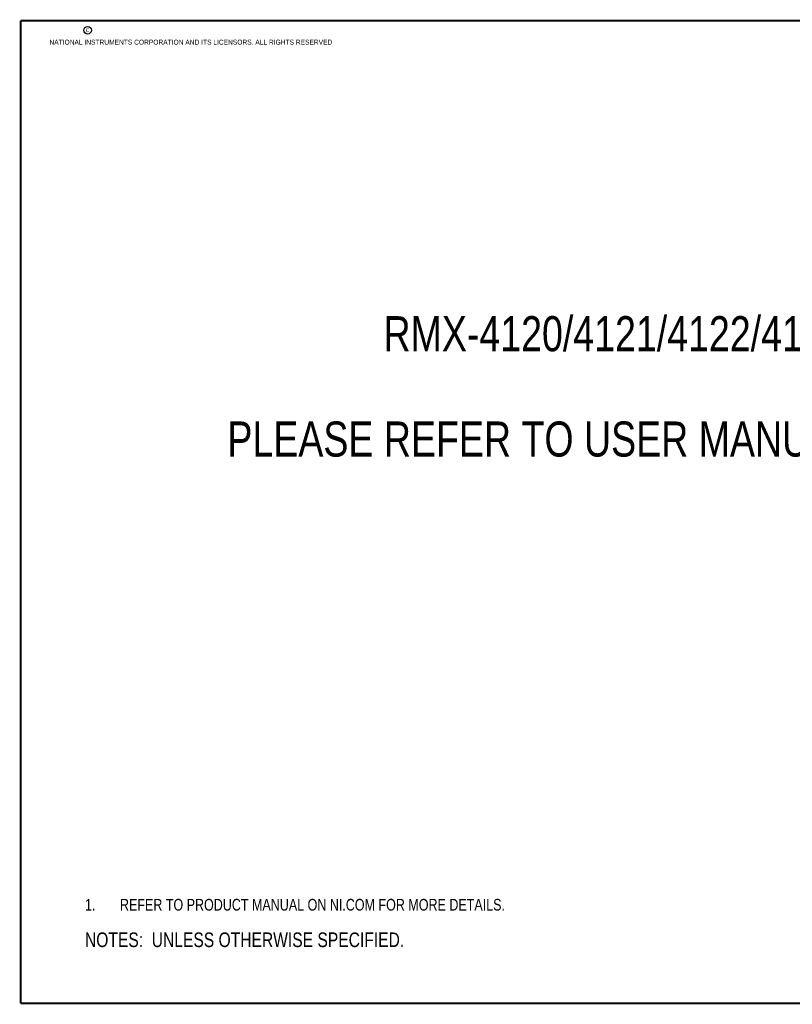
# Model space of a CAD drawing. Header units: inches. Extents: x 0.2 to 16.8, y 0.2 to 10.8.
# Tile 1 of 8: x 0.2 to 8.5, y 0.2 to 10.8. Entities that reach past the tile are written whole.
import ezdxf

# ---------------------------------------------------------------- set-up
doc = ezdxf.new("R2010")
doc.units = ezdxf.units.IN
doc.header["$LTSCALE"] = 0.935
doc.header["$MEASUREMENT"] = 0
doc.layers.get('0').update_dxf_attribs({"linetype": 'CONTINUOUS'})
doc.layers.add('DETAIL', color=7, linetype='CONTINUOUS')
doc.styles.get("Standard").update_dxf_attribs({"font": 'txt', "width": 0.8})

# ---------------------------------------------------------------- blocks, each defined once
blk = doc.blocks.new('CUSTOM_NOTE_BL0', base_point=(3.675, 1.312))
at = {"color": 2, "linetype": 'CONTINUOUS', "width": 0.8}
for s, p in [('1.', (0.938, 1.25)), ('REFER TO PRODUCT MANUAL ON NI.COM FOR MORE DETAILS.', (1.312, 1.25))]:
    blk.add_text(s, height=0.125, dxfattribs=at).set_placement(p)
blk = doc.blocks.new('NOTES_HEADER_BL1', base_point=(3.1215, 0.9375))
at = {"layer": 'DETAIL', "color": 2, "linetype": 'CONTINUOUS', "width": 0.8}
blk.add_text('NOTES:  UNLESS OTHERWISE SPECIFIED.', height=0.156, dxfattribs=at).set_placement((0.9375, 0.8595))

msp = doc.modelspace()

# ---------------------------------------------------------------- linework, layer by layer
at = {"color": 7, "linetype": 'CONTINUOUS', "const_width": 0.02}
for points in [[(0.25, 10.759), (0.25, 0.259)], [(16.75, 10.759), (0.25, 10.759)], [(0.25, 0.259), (16.75, 0.259)]]:
    msp.add_lwpolyline(points, dxfattribs=at)
at = {"color": 2, "linetype": 'CONTINUOUS'}
msp.add_circle((0.966, 10.656), 0.0403, dxfattribs=at)

# ---------------------------------------------------------------- block references
msp.add_blockref('CUSTOM_NOTE_BL0', (3.675, 1.312), dxfattribs=at)
at = {"layer": 'DETAIL', "color": 2, "linetype": 'CONTINUOUS'}
msp.add_blockref('NOTES_HEADER_BL1', (3.122, 0.938), dxfattribs=at)

# ---------------------------------------------------------------- texts
at = {"color": 2, "linetype": 'CONTINUOUS', "char_height": 0.053, "attachment_point": 1, "line_spacing_factor": 0.9}
for s, insert, width in [('c', (0.946, 10.689), 0.0424), ('NATIONAL INSTRUMENTS CORPORATION AND ITS LICENSORS. ALL RIGHTS RESERVED', (0.558, 10.555), 3.0104)]:
    msp.add_mtext(s, dxfattribs=dict(at, insert=insert, width=width))
at = {"layer": 'DETAIL', "color": 2, "linetype": 'CONTINUOUS', "insert": (8.602, 7.601), "char_height": 0.375, "width": 15.3, "attachment_point": 2, "line_spacing_factor": 0.9}
msp.add_mtext('RMX-4120/4121/4122/4123/4124/4125/4126/4127\\P \\PPLEASE REFER TO USER MANUAL FOR OUTLINE DIMENSIONS.', dxfattribs=at)

doc.saveas('drawing.dxf')
